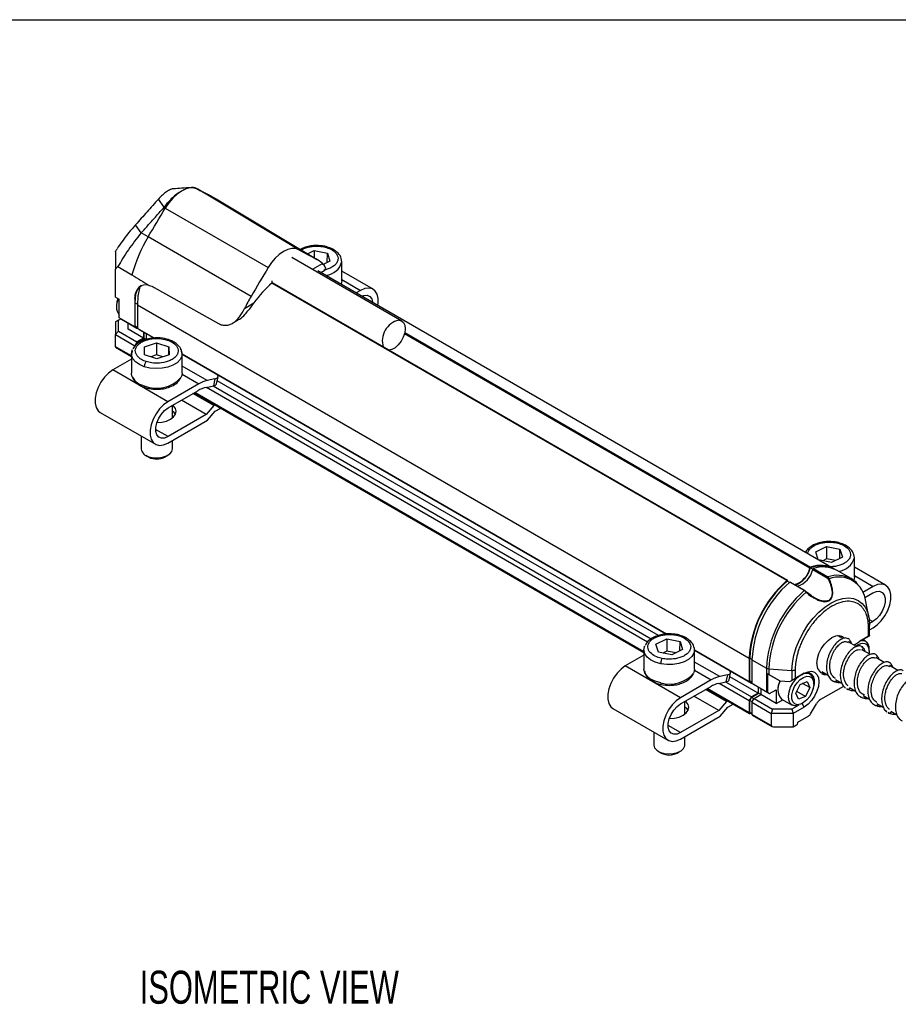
# Model space of a CAD drawing. Header units: millimetres. Extents: x 13 to 546, y 13 to 419.
# Tile 10 of 13: x 333 to 445, y 293 to 419. Entities that reach past the tile are written whole.
import ezdxf

# ---------------------------------------------------------------- set-up
doc = ezdxf.new("R2010")
doc.units = ezdxf.units.MM
doc.header["$LTSCALE"] = 2
doc.layers.add('DIMENSIONS', color=140, linetype='Continuous', lineweight=25)
doc.layers.add('TEXT', color=140, linetype='Continuous', lineweight=25)
doc.styles.add('SLDTEXTSTYLE0', font='TXT', dxfattribs={"width": 0.7})

msp = doc.modelspace()

# ---------------------------------------------------------------- linework, layer by layer
for p, q in [((355.411, 397.355), (355.252, 397.447)), ((368.374, 389.592), (355.411, 397.355)), ((356.715, 396.698), (357.601, 396.186)), ((356.799, 396.635), (356.715, 396.698)), ((357.732, 396.114), (356.807, 396.648)), ((351.076, 395.036), (350.353, 396.094)), ((357.601, 396.186), (370.564, 388.423)), ((357.732, 396.114), (357.601, 396.186)), ((357.788, 396.081), (357.732, 396.114)), ((370.747, 388.321), (357.788, 396.081)), ((351.076, 395.036), (351.235, 394.944)), ((351.235, 394.944), (364.436, 387.319)), ((348.159, 391.759), (347.432, 392.809)), ((349.045, 391.247), (348.159, 391.759)), ((362.245, 383.621), (349.045, 391.247)), ((369.474, 389.083), (370.328, 389.499)), ((370.328, 389.499), (372.034, 389.146)), ((370.328, 389.499), (370.332, 388.569)), ((372.011, 387.947), (372.034, 389.146)), ((372.034, 389.146), (372.356, 388.116)), ((381.597, 380.452), (367.455, 388.616)), ((370.21, 387.15), (371.397, 387.835)), ((372.356, 388.116), (371.506, 387.7)), ((373.9, 385.612), (373.9, 388.061)), ((344.838, 383.529), (344.838, 387.111)), ((345.167, 387.427), (346.959, 386.392)), ((437.019, 348.69), (370.818, 386.908)), ((371.182, 386.697), (371.697, 386.994)), ((377.896, 384.528), (373.9, 386.835)), ((431.004, 347.158), (364.889, 385.325)), ((431.07, 347.175), (364.939, 385.352)), ((364.955, 385.366), (364.955, 385.589)), ((373.9, 385.768), (376.299, 384.383)), ((349.824, 384.77), (358.07, 380.141)), ((376.299, 384.383), (375.745, 384.063)), ((344.838, 383.529), (345.333, 383.243)), ((344.838, 383.529), (345.333, 383.243)), ((344.838, 383.529), (344.838, 383.529)), ((345.333, 380.851), (345.333, 383.243)), ((347.334, 383.332), (347.313, 383.32)), ((347.313, 383.32), (347.313, 379.708)), ((347.384, 379.782), (347.384, 382.778)), ((347.384, 382.778), (347.667, 382.614)), ((361.413, 382.072), (362.619, 382.768)), ((344.979, 382.426), (344.979, 382.181)), ((347.666, 382.533), (426.155, 337.222)), ((347.666, 382.533), (347.666, 379.504)), ((345.238, 380.575), (344.838, 380.344)), ((344.838, 380.344), (344.838, 378.711)), ((345.238, 380.575), (345.524, 380.74)), ((345.238, 379.134), (345.238, 380.575)), ((347.313, 379.708), (345.333, 380.851)), ((345.616, 380.687), (345.333, 380.851)), ((345.616, 380.687), (347.596, 379.544)), ((346.464, 379.405), (346.464, 380.198)), ((359.87, 380.166), (360.536, 380.551)), ((344.838, 378.711), (345.238, 379.134)), ((345.238, 379.134), (347.596, 377.773)), ((348.444, 378.262), (346.464, 379.405)), ((347.313, 379.708), (347.596, 379.544)), ((347.384, 379.782), (347.666, 379.619)), ((347.625, 379.643), (347.384, 379.782)), ((347.596, 379.544), (347.666, 379.585)), ((347.666, 379.619), (347.625, 379.643)), ((349.789, 378.278), (347.666, 379.504)), ((347.949, 379.34), (347.666, 379.504)), ((347.949, 379.34), (349.789, 378.278)), ((348.444, 379.055), (348.444, 378.262)), ((348.515, 378.222), (348.515, 379.014)), ((348.798, 378.851), (348.798, 378.058)), ((381.938, 378.838), (433.952, 348.811)), ((381.97, 378.965), (434.035, 348.908)), ((344.838, 378.711), (347.313, 377.283)), ((344.838, 377.16), (344.838, 378.711)), ((347.596, 377.773), (347.313, 377.283)), ((347.384, 377.29), (347.625, 377.708)), ((348.444, 378.262), (347.596, 377.773)), ((347.625, 377.708), (348.515, 378.222)), ((347.789, 377.613), (347.625, 377.708)), ((348.769, 378.075), (348.515, 378.222)), ((348.566, 377.147), (350.128, 377.678)), ((350.128, 377.678), (351.706, 377.163)), ((350.128, 377.678), (350.128, 376.105)), ((344.838, 377.16), (344.838, 377.092)), ((346.894, 375.973), (344.838, 377.16)), ((344.838, 377.092), (346.894, 375.906)), ((346.985, 376.587), (346.894, 376.222)), ((347.313, 377.283), (347.313, 377.183)), ((348.582, 376.101), (348.566, 377.147)), ((348.588, 376.098), (348.566, 377.147)), ((351.683, 376.103), (351.706, 377.163)), ((351.706, 377.163), (351.722, 376.116)), ((353.394, 376.225), (353.3, 376.574)), ((346.894, 375.571), (344.494, 374.186)), ((346.894, 376.223), (346.894, 373.774)), ((350.16, 375.585), (348.582, 376.101)), ((350.128, 376.105), (349.364, 375.845)), ((350.923, 375.845), (350.128, 376.105)), ((351.722, 376.116), (350.16, 375.585)), ((353.394, 373.774), (353.394, 376.223)), ((415.548, 340.316), (353.394, 376.197)), ((353.394, 376.197), (415.548, 340.316)), ((351.565, 370.104), (344.494, 374.186)), ((356.615, 372.821), (353.394, 374.681)), ((353.384, 373.628), (355.527, 372.391)), ((357.617, 373.025), (356.615, 372.821)), ((357.617, 373.025), (357.418, 372.136)), ((357.817, 372.402), (358.016, 373.289)), ((414.501, 340.129), (357.906, 372.8)), ((355.527, 372.391), (351.565, 370.104)), ((351.593, 369.304), (355.418, 371.516)), ((354.958, 371.25), (412.655, 337.943)), ((412.655, 338.01), (355.016, 371.284)), ((356.503, 371.947), (357.418, 372.136)), ((356.541, 371.955), (413.11, 339.299)), ((357.375, 372.127), (413.576, 339.683)), ((356.495, 368.459), (353.311, 370.297)), ((357.485, 369.602), (354.794, 371.156)), ((342.897, 368.734), (349.968, 364.652)), ((352.144, 368.009), (352.144, 369.622)), ((357.485, 369.602), (356.495, 368.459)), ((356.662, 367.739), (357.652, 368.882)), ((357.649, 369.697), (357.485, 369.602)), ((357.652, 368.882), (358.356, 369.289)), ((351.578, 364.804), (356.662, 367.739)), ((356.495, 368.459), (351.593, 365.63)), ((351.593, 365.63), (350.002, 366.548)), ((348.144, 365.705), (348.144, 364.057)), ((352.144, 364.057), (352.144, 365.131)), ((348.729, 363.241), (349.154, 362.996)), ((351.134, 362.996), (351.558, 363.241)), ((434.705, 350.86), (436.088, 351.537)), ((436.088, 351.537), (437.795, 351.183)), ((436.088, 351.537), (436.095, 349.963)), ((437.772, 349.984), (437.795, 351.183)), ((437.795, 351.183), (438.117, 350.153)), ((435.023, 349.842), (434.705, 350.86)), ((436.733, 349.477), (435.053, 349.825)), ((436.095, 349.963), (435.586, 349.715)), ((437.242, 349.725), (436.095, 349.963)), ((438.117, 350.153), (436.733, 349.477)), ((439.661, 347.649), (439.661, 350.098)), ((434.018, 348.819), (434.322, 348.644)), ((434.306, 348.607), (436.164, 347.534)), ((434.388, 348.704), (436.247, 347.631)), ((443.657, 346.565), (439.661, 348.872)), ((439.231, 347.414), (437.372, 348.486)), ((439.661, 347.805), (442.06, 346.42)), ((431.316, 346.918), (431.02, 347.089)), ((431.165, 347.005), (431.086, 347.157)), ((433.215, 345.882), (431.357, 346.954)), ((433.282, 345.899), (431.424, 346.971)), ((442.06, 346.42), (440.731, 345.652)), ((440.975, 344.978), (442.032, 345.587)), ((441.505, 342.485), (441.112, 344.495)), ((441.462, 340.033), (441.462, 341.16)), ((441.554, 342.189), (442.032, 341.913)), ((442.032, 341.913), (441.599, 341.663)), ((441.608, 340.118), (441.608, 341.364)), ((441.608, 340.852), (442.048, 341.105)), ((414.199, 339.023), (415.582, 339.699)), ((415.582, 339.699), (417.288, 339.345)), ((415.582, 339.699), (415.589, 338.125)), ((438.157, 339.728), (437.502, 340.106)), ((437.815, 339.926), (437.711, 340.108)), ((440.284, 339.354), (441.572, 340.097)), ((441.462, 340.033), (440.297, 339.361)), ((440.745, 339.595), (440.934, 339.704)), ((440.934, 339.704), (440.955, 339.741)), ((441.604, 340.116), (441.572, 340.097)), ((414.521, 337.993), (414.199, 339.023)), ((417.266, 338.147), (417.288, 339.345)), ((417.288, 339.345), (417.611, 338.315)), ((439.944, 338.696), (438.861, 339.322)), ((441.094, 339.393), (440.723, 339.607)), ((412.655, 337.608), (410.255, 336.223)), ((412.655, 338.26), (412.655, 335.811)), ((416.227, 337.639), (414.521, 337.993)), ((415.589, 338.125), (415.08, 337.877)), ((416.736, 337.888), (415.589, 338.125)), ((417.611, 338.315), (416.227, 337.639)), ((419.155, 335.811), (419.155, 338.26)), ((426.155, 334.193), (419.155, 338.234)), ((419.155, 338.234), (426.438, 334.03)), ((426.155, 337.222), (426.155, 334.193)), ((426.226, 334.268), (426.226, 337.263)), ((426.226, 337.263), (426.509, 337.099)), ((441.717, 337.673), (440.629, 338.301)), ((441.57, 338.095), (441.57, 338.34)), ((443.46, 336.667), (442.397, 337.281)), ((417.326, 332.141), (410.255, 336.223)), ((422.376, 334.858), (419.155, 336.718)), ((426.509, 337.018), (428.367, 335.945)), ((426.509, 337.018), (426.509, 333.989)), ((428.367, 335.945), (428.367, 332.916)), ((445.248, 335.635), (444.164, 336.26)), ((419.145, 335.665), (421.288, 334.428)), ((423.378, 335.062), (422.376, 334.858)), ((423.378, 335.062), (423.179, 334.173)), ((423.578, 334.439), (423.777, 335.326)), ((427.287, 332.748), (423.667, 334.837)), ((429.196, 334.83), (428.51, 335.226)), ((428.51, 335.226), (428.51, 332.834)), ((428.66, 335.863), (431.647, 335.651)), ((428.66, 335.863), (428.66, 335.14)), ((428.66, 335.14), (430.101, 334.308)), ((430.101, 334.308), (429.196, 334.83)), ((431.386, 334.217), (432.943, 335.116)), ((431.647, 335.651), (431.647, 334.368)), ((432.062, 335.733), (432.062, 334.607)), ((433.226, 335.279), (432.062, 334.607)), ((432.943, 335.116), (433.226, 335.279)), ((433.965, 335.188), (433.718, 335.331)), ((435.477, 335.502), (436.292, 335.031)), ((421.288, 334.428), (417.326, 332.141)), ((417.354, 331.341), (421.179, 333.553)), ((422.263, 333.984), (423.179, 334.173)), ((422.302, 333.992), (426.155, 331.768)), ((423.136, 334.164), (426.438, 332.258)), ((426.155, 334.193), (426.438, 334.03)), ((426.226, 334.268), (426.509, 334.104)), ((426.467, 334.128), (426.226, 334.268)), ((426.438, 334.03), (426.509, 334.071)), ((426.509, 334.104), (426.467, 334.128)), ((428.367, 332.916), (426.509, 333.989)), ((426.792, 333.826), (426.509, 333.989)), ((426.792, 333.826), (428.772, 332.683)), ((427.287, 333.54), (427.287, 332.748)), ((427.357, 332.707), (427.357, 333.499)), ((430.101, 334.308), (431.386, 334.217)), ((431.386, 334.217), (431.647, 334.368)), ((432.138, 332.708), (432.694, 333.843)), ((432.694, 333.843), (433.583, 334.209)), ((433.916, 333.439), (432.998, 333.969)), ((433.916, 333.439), (433.361, 332.303)), ((433.583, 334.209), (433.916, 333.439)), ((434.442, 333.89), (434.442, 334.135)), ((438.237, 333.599), (435.287, 331.896)), ((437.245, 334.481), (438.062, 334.01)), ((439.013, 333.461), (439.803, 333.004)), ((422.256, 330.496), (419.072, 332.334)), ((423.246, 331.639), (420.555, 333.193)), ((420.719, 333.287), (426.197, 330.125)), ((426.155, 330.217), (420.777, 333.321)), ((426.438, 332.258), (426.155, 331.768)), ((426.226, 331.775), (426.467, 332.193)), ((427.287, 332.748), (426.438, 332.258)), ((426.467, 332.193), (427.357, 332.707)), ((426.771, 332.018), (426.467, 332.193)), ((426.792, 332.054), (427.64, 332.544)), ((427.64, 332.544), (427.357, 332.707)), ((427.64, 333.336), (427.64, 332.544)), ((429.62, 331.401), (427.64, 332.544)), ((428.51, 332.834), (428.772, 332.683)), ((428.772, 332.683), (429.62, 333.173)), ((429.62, 333.173), (429.62, 331.401)), ((429.845, 333.277), (429.845, 333.032)), ((432.472, 331.938), (432.138, 332.708)), ((433.361, 332.303), (432.253, 332.943)), ((433.361, 332.303), (432.472, 331.938)), ((440.781, 332.44), (441.596, 331.97)), ((417.905, 330.046), (417.905, 331.659)), ((423.246, 331.639), (422.256, 330.496)), ((422.423, 329.776), (423.413, 330.919)), ((423.41, 331.734), (423.246, 331.639)), ((423.413, 330.919), (424.117, 331.326)), ((426.155, 331.768), (426.155, 330.217)), ((426.53, 331.6), (426.226, 331.775)), ((426.226, 330.257), (426.226, 331.775)), ((426.509, 331.564), (426.792, 332.054)), ((426.509, 331.564), (428.984, 330.135)), ((426.509, 331.564), (426.509, 330.012)), ((426.792, 332.054), (429.149, 330.693)), ((429.62, 331.401), (430.472, 331.893)), ((430.322, 331.979), (431.665, 331.204)), ((432.523, 331.198), (431.646, 330.693)), ((433.226, 330.952), (431.812, 330.135)), ((432.908, 331.371), (433.028, 331.44)), ((433.226, 330.952), (432.965, 331.404)), ((434.037, 330.069), (434.787, 331.368)), ((442.548, 331.42), (443.365, 330.948)), ((408.658, 330.771), (415.729, 326.689)), ((417.339, 326.841), (422.423, 329.776)), ((422.256, 330.496), (417.354, 327.667)), ((426.509, 330.094), (426.226, 330.257)), ((426.247, 330.212), (426.509, 330.06)), ((426.297, 330.135), (426.338, 330.159)), ((428.984, 328.584), (426.509, 330.012)), ((426.55, 329.921), (429.067, 328.468)), ((429.149, 330.693), (428.984, 330.135)), ((431.812, 330.135), (428.984, 330.135)), ((428.984, 330.135), (428.984, 328.584)), ((431.646, 330.693), (429.149, 330.693)), ((431.646, 330.693), (431.812, 330.135)), ((431.812, 330.135), (431.812, 328.42)), ((432.378, 328.992), (433.787, 329.805)), ((444.316, 330.399), (445.107, 329.943)), ((417.354, 327.667), (415.763, 328.585)), ((429.267, 328.42), (431.812, 328.42)), ((431.812, 328.42), (432.236, 328.665)), ((432.378, 328.91), (432.378, 328.992)), ((413.905, 327.742), (413.905, 326.094)), ((417.905, 326.094), (417.905, 327.168)), ((414.49, 325.278), (414.915, 325.033)), ((416.895, 325.033), (417.319, 325.278))]:
    msp.add_line(p, q)
at = {"flags": 128}
for points in [[(355.411, 397.355), (354.96, 397.509), (354.449, 397.521), (353.897, 397.391), (353.323, 397.124), (352.75, 396.729), (352.197, 396.221), (351.686, 395.619), (351.235, 394.944)], [(349.045, 391.247), (349.319, 391.709), (349.594, 392.171), (349.868, 392.633), (350.141, 393.095), (350.415, 393.557), (350.689, 394.019), (350.962, 394.482), (351.235, 394.944)], [(368.374, 389.592), (367.949, 389.737), (367.467, 389.749), (366.946, 389.627), (366.405, 389.374), (365.864, 389.002), (365.343, 388.523), (364.861, 387.955), (364.436, 387.319)], [(364.436, 387.319), (364.162, 386.856), (363.889, 386.394), (363.615, 385.931), (363.342, 385.469), (363.068, 385.007), (362.794, 384.545), (362.519, 384.083), (362.245, 383.621)], [(373.9, 385.612), (373.819, 385.195), (373.812, 385.179)], [(349.183, 385.012), (348.796, 385.082), (348.436, 385.065), (348.113, 384.962), (347.836, 384.775), (347.612, 384.509), (347.447, 384.171), (347.347, 383.771), (347.313, 383.32)], [(347.384, 382.778), (347.452, 383.888), (347.468, 384.01)], [(347.91, 384.689), (347.736, 383.655), (347.666, 382.533)], [(378.52, 382.461), (378.552, 382.705), (378.554, 383.341), (378.424, 383.885), (378.171, 384.303), (377.809, 384.573), (377.358, 384.679), (376.845, 384.614), (376.299, 384.383)], [(345.164, 383.34), (345.032, 382.897), (344.979, 382.426)], [(376.464, 383.648), (376.72, 383.735), (377.131, 383.755), (377.474, 383.61), (377.719, 383.312), (377.846, 382.884), (377.851, 382.847)], [(381.194, 380.551), (381.544, 380.48), (381.814, 380.259), (381.981, 379.907), (382.031, 379.452), (381.962, 378.931), (381.778, 378.385), (381.494, 377.859), (381.133, 377.397), (380.725, 377.034), (380.303, 376.801), (379.9, 376.717), (379.898, 376.717)], [(346.894, 376.223), (346.931, 376.508), (347.047, 376.793)], [(353.221, 376.827), (353.381, 376.391), (353.394, 376.223)], [(348.543, 374.591), (347.913, 374.859), (347.412, 375.207), (347.07, 375.614), (346.907, 376.056), (346.894, 376.223)], [(353.394, 376.223), (353.356, 375.939), (353.145, 375.503), (352.759, 375.109), (352.221, 374.781), (351.562, 374.535), (350.821, 374.388), (350.041, 374.348), (349.267, 374.417), (348.543, 374.591)], [(344.494, 374.186), (343.948, 373.787), (343.435, 373.26), (342.985, 372.634), (342.623, 371.946), (342.37, 371.235), (342.24, 370.542), (342.241, 369.907), (342.374, 369.366), (342.63, 368.951), (342.897, 368.734)], [(347.01, 373.277), (346.907, 373.607), (346.894, 373.774)], [(353.394, 373.774), (353.356, 373.489), (353.241, 373.205)], [(351.565, 370.104), (351.019, 369.705), (350.506, 369.177), (350.056, 368.552), (349.694, 367.864), (349.441, 367.153), (349.311, 366.46), (349.313, 365.825), (349.445, 365.284), (349.701, 364.869), (350.065, 364.602), (350.517, 364.501), (351.031, 364.569), (351.578, 364.804)], [(351.593, 365.63), (351.145, 365.445), (350.733, 365.425), (350.391, 365.57), (350.146, 365.868), (350.019, 366.296), (350.019, 366.819), (350.146, 367.395), (350.391, 367.976), (350.733, 368.516), (351.145, 368.971), (351.593, 369.304)], [(350.158, 367.432), (350.791, 367.481), (351.394, 367.625), (351.912, 367.854), (352.309, 368.153), (352.559, 368.501), (352.644, 368.875), (352.559, 369.248), (352.309, 369.596), (352.228, 369.671)], [(349.159, 363.052), (349.716, 362.929), (350.311, 362.906), (350.891, 362.986), (351.404, 363.161), (351.806, 363.415), (352.06, 363.726), (352.144, 364.057)], [(439.231, 347.414), (439.434, 347.285), (439.937, 346.851)], [(439.661, 347.649), (439.58, 347.232), (439.563, 347.191)], [(431.004, 347.158), (431.016, 347.168), (431.029, 347.175), (431.041, 347.179), (431.053, 347.18), (431.064, 347.178), (431.073, 347.174), (431.081, 347.166), (431.086, 347.157)], [(442.048, 341.105), (442.594, 341.501), (443.108, 342.026), (443.56, 342.65), (443.925, 343.337), (444.181, 344.048), (444.313, 344.742), (444.315, 345.378), (444.185, 345.922), (443.932, 346.34), (443.57, 346.61), (443.119, 346.716), (442.606, 346.651), (442.06, 346.42)], [(431.647, 335.651), (431.709, 336.586), (431.891, 337.568), (432.19, 338.574), (432.598, 339.579), (433.106, 340.558), (433.7, 341.487), (434.366, 342.343), (435.088, 343.105), (435.847, 343.754), (436.626, 344.274), (437.405, 344.653), (438.164, 344.881), (438.886, 344.952), (439.552, 344.865), (440.146, 344.623), (440.654, 344.229), (441.062, 343.696), (441.361, 343.035), (441.473, 342.635)], [(433.46, 345.69), (433.47, 345.701), (433.479, 345.711), (433.487, 345.72), (433.493, 345.726), (433.496, 345.731), (433.498, 345.733), (433.497, 345.733), (433.494, 345.73)], [(442.032, 345.587), (442.48, 345.772), (442.892, 345.792), (443.235, 345.647), (443.479, 345.349), (443.607, 344.921), (443.607, 344.398), (443.479, 343.822), (443.235, 343.241), (442.892, 342.701), (442.48, 342.246), (442.032, 341.913)], [(441.473, 342.635), (441.543, 342.263), (441.604, 341.399)], [(441.608, 341.364), (441.608, 341.367), (441.604, 341.399)], [(434.853, 336.545), (434.918, 337.153), (435.108, 337.795), (435.412, 338.426), (435.807, 339.005), (436.268, 339.491), (436.762, 339.851), (437.256, 340.062), (437.716, 340.107), (438.112, 339.985), (438.345, 339.793)], [(412.655, 338.26), (412.736, 338.677), (412.785, 338.786)], [(439.658, 338.862), (439.812, 339.008), (440.297, 339.361)], [(440.522, 339.491), (440.567, 339.496), (440.949, 339.458)], [(414.806, 336.495), (414.106, 336.698), (413.51, 336.992), (413.054, 337.359), (412.763, 337.779), (412.655, 338.227), (412.655, 338.26)], [(419.154, 338.281), (419.073, 337.844), (418.809, 337.418), (418.375, 337.041), (417.798, 336.735), (417.111, 336.518), (416.353, 336.402), (415.57, 336.394), (414.806, 336.495)], [(410.255, 336.223), (409.709, 335.824), (409.196, 335.297), (408.746, 334.671), (408.384, 333.983), (408.13, 333.272), (408.001, 332.579), (408.002, 331.944), (408.135, 331.403), (408.391, 330.988), (408.658, 330.771)], [(414.806, 334.045), (414.106, 334.248), (413.51, 334.542), (413.054, 334.91), (412.763, 335.33), (412.655, 335.778), (412.655, 335.811)], [(419.155, 335.811), (419.073, 335.394), (419.024, 335.285)], [(432.218, 331.104), (431.993, 331.101), (431.645, 331.216), (431.384, 331.478), (431.229, 331.867), (431.191, 332.355), (431.274, 332.906), (431.471, 333.477), (431.768, 334.028), (432.143, 334.517), (432.517, 334.869)], [(433.902, 334.862), (434.19, 334.674), (434.376, 334.344), (434.442, 333.901), (434.382, 333.384), (434.201, 332.84), (433.917, 332.317), (433.553, 331.861), (433.143, 331.512), (432.722, 331.302), (432.329, 331.25), (431.997, 331.36), (431.757, 331.622), (431.63, 332.013), (431.628, 332.498), (431.749, 333.034), (431.984, 333.574), (432.312, 334.069), (432.703, 334.476), (433.123, 334.758), (433.535, 334.891), (433.902, 334.862)], [(434.311, 333.13), (434.391, 333.351), (434.518, 333.926), (434.518, 334.449), (434.391, 334.877), (434.146, 335.176), (433.804, 335.321), (433.392, 335.3), (432.943, 335.116)], [(433.226, 335.279), (433.711, 335.485), (434.163, 335.53), (434.551, 335.41), (434.849, 335.134), (435.036, 334.72), (435.1, 334.197), (435.036, 333.6), (434.849, 332.97), (434.551, 332.35), (434.163, 331.782), (433.711, 331.305), (433.226, 330.952)], [(433.229, 335.251), (433.438, 335.29), (433.821, 335.252)], [(430.082, 334.318), (429.905, 333.783), (429.845, 333.277)], [(417.326, 332.141), (416.78, 331.742), (416.267, 331.215), (415.817, 330.589), (415.455, 329.901), (415.202, 329.19), (415.072, 328.497), (415.073, 327.862), (415.206, 327.321), (415.462, 326.906), (415.826, 326.64), (416.278, 326.538), (416.792, 326.606), (417.339, 326.841)], [(417.354, 327.667), (416.906, 327.482), (416.494, 327.462), (416.152, 327.607), (415.907, 327.905), (415.779, 328.333), (415.779, 328.856), (415.907, 329.432), (416.152, 330.013), (416.494, 330.553), (416.906, 331.008), (417.354, 331.341)], [(415.919, 329.469), (416.552, 329.518), (417.155, 329.662), (417.672, 329.891), (418.07, 330.19), (418.319, 330.538), (418.405, 330.912), (418.319, 331.285), (418.07, 331.633), (417.989, 331.708)], [(413.905, 326.094), (413.906, 326.06), (414.012, 325.722), (414.286, 325.416), (414.704, 325.171), (415.229, 325.007)], [(415.229, 325.007), (415.813, 324.941), (416.406, 324.976), (416.955, 325.111), (417.41, 325.334), (417.731, 325.624), (417.89, 325.955), (417.905, 326.094)], [(414.915, 325.033), (414.987, 324.994), (415.431, 324.843)]]:
    msp.add_lwpolyline(points, dxfattribs=at)
for centre, radius, start, end in [((513.609, 691.222), 333.743, 241.70499, 242.13113), ((366.104, 381.043), 19.878, 149.11199, 164.38854), ((526.61, 683.53), 333.824, 241.70499, 242.13113), ((368.697, 384.898), 3.989, 47.41389, 62.09044), ((371.613, 388.665), 2.36, 275.57732, 345.70605), ((373.863, 375.003), 13.665, 130.68464, 145.37371), ((346.883, 382.347), 1.919, 149.97857, 216.11756), ((379.791, 373.196), 20.409, 149.2829, 154.22117), ((381.768, 377.929), 2.683, 102.34705, 197.70527), ((349.078, 374.465), 2.385, 209.87296, 257.04825), ((350.145, 375.97), 4.15, 247.29368, 318.22611), ((357.4, 369.242), 3.664, 102.37193, 120.75018), ((357.298, 368.361), 3.674, 102.51176, 120.79655), ((349.337, 364.248), 1.209, 189.07536, 261.50473), ((350.144, 364.859), 2.11, 242.01877, 297.98123), ((437.374, 350.702), 2.36, 275.57732, 345.70605), ((431.192, 349.358), 2.814, 286.12016, 348.79191), ((430.897, 349.574), 3.211, 291.69769, 346.40567), ((431.545, 349.154), 2.814, 286.12016, 348.79191), ((434.091, 348.777), 0.143, 113.12679, 166.15817), ((435.265, 345.064), 3.957, 71.97338, 108.36261), ((435.272, 345.437), 3.685, 58.59465, 109.61562), ((434.445, 348.573), 0.143, 113.12679, 166.15817), ((435.631, 345.184), 3.733, 62.20069, 109.44544), ((436.303, 347.5), 0.143, 113.12679, 166.15817), ((437.489, 344.111), 3.733, 62.20069, 109.44544), ((436.497, 347.091), 0.323, 100.57594, 124.02267), ((437.646, 344.141), 3.484, 5.83108, 110.30085), ((440.172, 336.534), 14.033, 130.7914, 177.18919), ((440.14, 336.556), 13.932, 130.88845, 177.09215), ((440.525, 336.33), 14.033, 130.7914, 177.18919), ((431.403, 346.915), 0.0605, 69.52998, 139.04679), ((442.438, 335.231), 14.089, 130.88845, 177.09215), ((442.564, 335.157), 13.923, 130.83894, 177.09275), ((433.261, 345.842), 0.0605, 69.52998, 139.04679), ((433.263, 345.866), 0.0375, 20.91209, 59.22586), ((441.364, 341.385), 0.245, 293.53173, 355.14813), ((440.786, 337.8), 1.291, 79.07659, 134.00249), ((440.453, 338.451), 1.123, 354.34679, 63.76355), ((440.489, 338.103), 1.106, 342.61746, 60.72154), ((428.696, 336.553), 0.691, 241.57028, 266.97932), ((436.04, 336.357), 1.202, 171.02747, 254.83605), ((415.942, 337.975), 4.091, 253.87525, 318.88162), ((423.161, 331.28), 3.664, 102.37193, 120.75018), ((431.715, 336.394), 0.746, 264.79776, 297.68722), ((433.324, 334.245), 1.123, 354.34679, 63.76355), ((423.059, 330.398), 3.674, 102.51176, 120.79655), ((431.662, 333.247), 1.844, 145.01693, 223.40396), ((436.05, 330.672), 1.443, 121.95467, 151.14439), ((426.241, 330.203), 0.0873, 170.78596, 309.20329), ((426.276, 330.252), 0.0503, 174.37962, 234.30196), ((426.604, 330), 0.0959, 172.74417, 235.94365), ((433.405, 330.417), 0.721, 301.95467, 331.14439), ((432.071, 328.924), 0.307, 302.60548, 357.39452), ((415.911, 326.886), 2.098, 256.77855, 297.95753)]:
    msp.add_arc(centre, radius, start, end)
for centre, major_axis, ratio, start_param, end_param in [((356.556, 373.638), (1.458, -0.352), 0.3715598, 5.611833, 6.8090826), ((356.357, 372.748), (1.459, -0.349), 0.373086, 5.6113385, 6.2887199), ((350.144, 368.058), (2.5, 0), 0.5772847, 0.2868023, 0.6435037), ((441.108, 339.829), (0.5, 0.289), 0.0000704, 6.1609674, 7.0685428), ((422.317, 335.675), (1.458, -0.352), 0.3715598, 5.611833, 6.8090826), ((428.721, 335.105), (0.5, -0.289), 0.0000704, 1.69301, 2.0047167), ((422.118, 334.785), (1.459, -0.349), 0.373086, 5.6113385, 6.2887199), ((431.708, 334.403), (0.5, 0.289), 0.0000704, 0.7853575, 1.6929287), ((428.721, 332.712), (0.5, -0.289), 0.0000704, 2.0047126, 2.3562351), ((415.905, 330.095), (2.5, 0), 0.5772847, 0.2868023, 0.6435037), ((429.267, 328.584), (0.283, 0), 0.5773815, 3.1415927, 4.712389)]:
    msp.add_ellipse(centre, major_axis=major_axis, ratio=ratio, start_param=start_param, end_param=end_param)
for points, knots in [([(352.284, 397.391), (352.266, 397.394), (352.145, 397.412), (351.79, 397.267), (351.273, 396.956), (350.767, 396.537), (350.479, 396.229), (350.353, 396.094)], [0, 0, 0, 0, 0.043601, 0.3022249, 0.5555922, 0.8055081, 1, 1, 1, 1]), ([(355.252, 397.447), (355.024, 397.568), (354.736, 397.603), (354.074, 397.494), (353.702, 397.351), (352.931, 396.905), (352.531, 396.604), (351.765, 395.888), (351.399, 395.475), (351.076, 395.036)], [0, 0, 0, 0, 0.25, 0.25, 0.5, 0.5, 0.75, 0.75, 1, 1, 1, 1]), ([(354.588, 397.57), (354.166, 397.539), (353.397, 397.483), (352.639, 397.429), (352.297, 397.404)], [0, 0, 0, 0, 0.548821, 1, 1, 1, 1]), ([(355.252, 397.447), (355.409, 397.365), (355.567, 397.284), (355.725, 397.203), (355.889, 397.118), (356.054, 397.034), (356.219, 396.949), (356.384, 396.865), (356.55, 396.782), (356.715, 396.698)], [0, 0, 0, 0, 0.0014325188, 0.0014325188, 0.0014325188, 0.0029255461, 0.0029255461, 0.0029255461, 0.0044185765, 0.0044185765, 0.0044185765, 0.0044185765]), ([(350.353, 396.094), (349.867, 395.546), (348.894, 394.451), (347.919, 393.356), (347.432, 392.809)], [0, 0, 0, 0, 0.5000301, 1, 1, 1, 1]), ([(348.159, 391.759), (348.475, 392.113), (348.79, 392.467), (349.105, 392.821), (349.434, 393.19), (349.763, 393.559), (350.091, 393.928), (350.419, 394.298), (350.748, 394.667), (351.076, 395.036)], [0, 0, 0, 0, 0.0014325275, 0.0014325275, 0.0014325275, 0.0029255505, 0.0029255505, 0.0029255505, 0.0044185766, 0.0044185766, 0.0044185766, 0.0044185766]), ([(347.432, 392.809), (346.812, 392.112), (346.231, 391.39), (345.481, 390.35), (345.263, 390.032), (345.058, 389.715)], [0.76386177, 0.76386177, 0.76386177, 0.76386177, 1.03633188, 1.03633188, 1.15677515, 1.15677515, 1.15677515, 1.15677515]), ([(348.159, 391.759), (347.567, 391.05), (347.015, 390.324), (346.261, 389.232), (346.022, 388.867), (345.574, 388.144), (345.363, 387.784), (345.167, 387.427)], [0, 0, 0, 0, 0.5, 0.5, 0.75, 0.75, 1, 1, 1, 1]), ([(371.689, 390.043), (371.329, 390.093), (370.749, 390.176), (369.897, 390.097), (369.18, 389.941), (368.761, 389.74), (368.548, 389.638)], [0, 0, 0, 0, 0.33224869, 0.53588155, 0.76489008, 1, 1, 1, 1]), ([(368.676, 389.561), (368.717, 389.59), (368.886, 389.708), (369.283, 389.859), (369.949, 390.028), (370.757, 390.091), (371.328, 390.003), (371.579, 389.964)], [0, 0, 0, 0, 0.0618778, 0.2520539, 0.4420675, 0.7536625, 1, 1, 1, 1]), ([(371.579, 389.964), (371.817, 389.901), (372.355, 389.76), (372.905, 389.415), (373.242, 389.04), (373.398, 388.689), (373.414, 388.312), (373.265, 387.928), (372.957, 387.576), (372.526, 387.292), (372.059, 387.088), (371.723, 387.014), (371.575, 386.981)], [0, 0, 0, 0, 0.115664, 0.2619686, 0.3512629, 0.4404809, 0.5388961, 0.6403401, 0.7417841, 0.8401993, 0.9294936, 1, 1, 1, 1]), ([(371.688, 390.041), (371.688, 390.042), (371.675, 390.062), (371.635, 390.038), (371.598, 389.988), (371.579, 389.964)], [0, 0, 0, 0, 0.0239133, 0.530966, 1, 1, 1, 1]), ([(373.9, 388.061), (373.853, 388.327), (373.764, 388.824), (373.146, 389.43), (372.434, 389.838), (371.919, 389.979), (371.689, 390.043)], [0, 0, 0, 0, 0.3149332, 0.5892432, 0.8166336, 1, 1, 1, 1]), ([(371.679, 387.024), (371.723, 387.042), (371.86, 387.098), (371.807, 387.393), (371.541, 387.68), (371.397, 387.835)], [0, 0, 0, 0, 0.1751827, 0.553337, 1, 1, 1, 1]), ([(347.334, 383.332), (347.396, 383.644), (347.521, 384.266), (347.918, 384.838), (348.221, 384.988), (348.261, 385.007)], [0, 0, 0, 0, 0.4660563, 0.9311158, 1, 1, 1, 1]), ([(360.548, 380.587), (360.622, 380.621), (360.953, 380.777), (361.603, 381.424), (362.199, 382.17), (362.552, 382.673), (362.619, 382.768)], [0, 0, 0, 0, 0.0912449, 0.4086797, 0.888804, 1, 1, 1, 1]), ([(358.07, 380.141), (358.224, 380.055), (358.381, 379.992), (358.702, 379.913), (358.867, 379.897), (359.191, 379.913), (359.35, 379.944), (359.667, 380.054), (359.819, 380.13), (360.114, 380.322), (360.257, 380.44), (360.526, 380.703), (360.654, 380.849), (361.018, 381.329), (361.227, 381.688), (361.413, 382.072)], [0, 0, 0, 0, 0.125, 0.125, 0.25, 0.25, 0.375, 0.375, 0.5, 0.5, 0.625, 0.625, 0.75, 0.75, 1, 1, 1, 1]), ([(351.661, 378.077), (351.314, 378.164), (350.748, 378.306), (349.849, 378.307), (349.035, 378.195), (348.208, 377.917), (347.47, 377.472), (347.195, 377.071), (347.056, 376.867)], [0, 0, 0, 0, 0.2016216, 0.3291075, 0.4758043, 0.6403085, 0.8179037, 1, 1, 1, 1]), ([(348.789, 375.25), (348.59, 375.315), (348.378, 375.403), (347.969, 375.645), (347.771, 375.801), (347.477, 376.189), (347.384, 376.422), (347.4, 376.796), (347.431, 376.924), (347.55, 377.175), (347.637, 377.298), (347.863, 377.529), (348.001, 377.635), (348.313, 377.824), (348.487, 377.905), (349.033, 378.105), (349.427, 378.179), (350.155, 378.233), (350.488, 378.216), (351.059, 378.138), (351.299, 378.079), (351.498, 378.013)], [0, 0, 0, 0, 0.125, 0.125, 0.25, 0.25, 0.375, 0.375, 0.4375, 0.4375, 0.5, 0.5, 0.5625, 0.5625, 0.625, 0.625, 0.75, 0.75, 0.875, 0.875, 1, 1, 1, 1]), ([(351.498, 378.013), (351.697, 377.948), (351.909, 377.861), (352.319, 377.618), (352.516, 377.462), (352.81, 377.074), (352.904, 376.841), (352.888, 376.468), (352.856, 376.34), (352.738, 376.088), (352.65, 375.965), (352.424, 375.735), (352.286, 375.628), (351.974, 375.44), (351.8, 375.358), (351.254, 375.158), (350.86, 375.084), (350.133, 375.03), (349.799, 375.048), (349.228, 375.125), (348.989, 375.185), (348.789, 375.25)], [0, 0, 0, 0, 0.125, 0.125, 0.25, 0.25, 0.375, 0.375, 0.4375, 0.4375, 0.5, 0.5, 0.5625, 0.5625, 0.625, 0.625, 0.75, 0.75, 0.875, 0.875, 1, 1, 1, 1]), ([(351.66, 378.074), (351.658, 378.076), (351.639, 378.099), (351.58, 378.081), (351.524, 378.035), (351.498, 378.013)], [0, 0, 0, 0, 0.0530644, 0.5449739, 1, 1, 1, 1]), ([(353.247, 376.776), (353.237, 376.819), (353.182, 377.06), (352.818, 377.432), (352.279, 377.835), (351.853, 378.002), (351.661, 378.077)], [0, 0, 0, 0, 0.07875566, 0.44238964, 0.74810243, 1, 1, 1, 1]), ([(348.789, 375.25), (348.76, 375.22), (348.729, 375.18), (348.669, 375.078), (348.639, 375.017), (348.591, 374.888), (348.573, 374.821), (348.549, 374.696), (348.543, 374.639), (348.543, 374.591)], [0, 0, 0, 0, 0.25, 0.25, 0.5, 0.5, 0.75, 0.75, 1, 1, 1, 1]), ([(347.041, 373.221), (347.051, 373.178), (347.105, 372.937), (347.469, 372.565), (348.009, 372.163), (348.434, 371.995), (348.626, 371.92)], [0, 0, 0, 0, 0.0787557, 0.4423896, 0.7481024, 1, 1, 1, 1]), ([(348.626, 371.92), (348.973, 371.833), (349.54, 371.691), (350.438, 371.69), (351.253, 371.802), (352.08, 372.08), (352.817, 372.525), (353.092, 372.927), (353.231, 373.13)], [0, 0, 0, 0, 0.2016216, 0.3291075, 0.4758043, 0.6403085, 0.8179037, 1, 1, 1, 1]), ([(348.543, 372.141), (348.547, 372.086), (348.555, 371.977), (348.604, 371.941), (348.628, 371.924)], [0, 0, 0, 0, 0.5023308, 1, 1, 1, 1]), ([(437.45, 352.08), (437.09, 352.13), (436.511, 352.212), (435.657, 352.135), (434.929, 351.97), (434.228, 351.665), (433.662, 351.266), (433.462, 350.94), (433.373, 350.795)], [0, 0, 0, 0, 0.2218441, 0.3578108, 0.510721, 0.6786248, 0.8570802, 1, 1, 1, 1]), ([(433.675, 350.621), (433.674, 350.633), (433.666, 350.778), (433.807, 351.049), (434.102, 351.4), (434.534, 351.685), (435.039, 351.898), (435.712, 352.064), (436.518, 352.128), (437.088, 352.04), (437.34, 352.001)], [0, 0, 0, 0, 0.0131505, 0.1481089, 0.2830672, 0.4139961, 0.5327909, 0.651484, 0.8461238, 1, 1, 1, 1]), ([(437.34, 352.001), (437.578, 351.938), (438.116, 351.797), (438.666, 351.452), (439.003, 351.077), (439.158, 350.726), (439.175, 350.349), (439.026, 349.964), (438.717, 349.613), (438.288, 349.327), (437.782, 349.117), (437.214, 348.965), (436.795, 348.952), (436.578, 348.945)], [0, 0, 0, 0, 0.1037426, 0.2349677, 0.3150585, 0.3950808, 0.4833524, 0.5743406, 0.6653289, 0.7536004, 0.8336912, 0.9137135, 1, 1, 1, 1]), ([(437.449, 352.078), (437.449, 352.079), (437.436, 352.099), (437.396, 352.075), (437.359, 352.025), (437.34, 352.001)], [0, 0, 0, 0, 0.0239133, 0.530966, 1, 1, 1, 1]), ([(439.661, 350.098), (439.613, 350.364), (439.525, 350.861), (438.907, 351.467), (438.195, 351.875), (437.68, 352.016), (437.45, 352.08)], [0, 0, 0, 0, 0.3149332, 0.5892432, 0.8166336, 1, 1, 1, 1]), ([(434.521, 344.92), (434.635, 344.849), (434.879, 344.697), (435.271, 344.555), (435.676, 344.461), (436.073, 344.453), (436.434, 344.569), (436.691, 344.814), (436.829, 345.133), (436.883, 345.493), (436.867, 345.993), (436.736, 346.644), (436.537, 347.154), (436.437, 347.409)], [0, 0, 0, 0, 0.0724823, 0.1539078, 0.2274387, 0.3052067, 0.3831717, 0.4611961, 0.538809, 0.612541, 0.6942101, 0.8470816, 1, 1, 1, 1]), ([(436.316, 347.359), (436.389, 347.186), (436.531, 346.852), (436.681, 346.357), (436.772, 345.905), (436.796, 345.508), (436.755, 345.153), (436.631, 344.845), (436.389, 344.613), (436.109, 344.524), (435.855, 344.51), (435.596, 344.533), (435.261, 344.616), (434.883, 344.758), (434.646, 344.906), (434.538, 344.974)], [0, 0, 0, 0, 0.1085394, 0.2099931, 0.3077128, 0.3915448, 0.4634079, 0.5452719, 0.6184876, 0.6918044, 0.7314306, 0.7739002, 0.8455523, 0.9291245, 1, 1, 1, 1]), ([(436.247, 347.631), (436.263, 347.621), (436.295, 347.601), (436.339, 347.56), (436.377, 347.514), (436.411, 347.463), (436.429, 347.427), (436.437, 347.409)], [0, 0, 0, 0, 0.2091856, 0.41563, 0.6173401, 0.812591, 1, 1, 1, 1]), ([(439.991, 346.794), (439.963, 346.83), (439.753, 347.101), (439.47, 347.27), (439.225, 347.417)], [0, 0, 0, 0, 0.1322273, 1, 1, 1, 1]), ([(433.46, 345.69), (433.445, 345.704), (433.414, 345.733), (433.366, 345.775), (433.316, 345.815), (433.265, 345.852), (433.232, 345.872), (433.215, 345.882)], [0, 0, 0, 0, 0.187409, 0.3826598, 0.58437, 0.7908143, 1, 1, 1, 1]), ([(433.46, 345.69), (433.676, 345.495), (434.005, 345.199), (434.388, 344.991), (434.521, 344.92)], [0, 0, 0, 0, 0.6557924, 1, 1, 1, 1]), ([(434.538, 344.974), (434.406, 345.046), (434.03, 345.253), (433.705, 345.542), (433.494, 345.73)], [0, 0, 0, 0, 0.3493994, 1, 1, 1, 1]), ([(441.462, 341.16), (441.461, 341.233), (441.46, 341.379), (441.448, 341.592), (441.429, 341.8), (441.402, 342.001), (441.367, 342.197), (441.325, 342.388), (441.257, 342.639), (441.151, 342.939), (440.985, 343.282), (440.778, 343.6), (440.427, 343.995), (439.856, 344.376), (438.975, 344.569), (437.919, 344.431), (436.762, 343.93), (435.605, 343.095), (434.549, 342.013), (433.668, 340.803), (433.097, 339.764), (432.746, 338.963), (432.539, 338.407), (432.373, 337.871), (432.252, 337.388), (432.164, 336.94), (432.105, 336.527), (432.069, 336.123), (432.064, 335.864), (432.062, 335.733)], [0, 0, 0, 0, 0.0129708, 0.02589, 0.0387791, 0.0516592, 0.0645519, 0.0774785, 0.0904602, 0.1174939, 0.1445719, 0.1748057, 0.2050844, 0.2718245, 0.3442143, 0.4209297, 0.5000061, 0.5790824, 0.6557978, 0.7281876, 0.7949277, 0.8251564, 0.8554402, 0.8824686, 0.909552, 0.9322111, 0.9547623, 0.9773203, 1, 1, 1, 1]), ([(416.944, 340.242), (416.584, 340.292), (416.005, 340.374), (415.151, 340.297), (414.423, 340.132), (413.721, 339.828), (413.123, 339.4), (412.906, 339.04), (412.798, 338.861)], [0, 0, 0, 0, 0.21483677, 0.3465087, 0.49458889, 0.65718916, 0.8300077, 1, 1, 1, 1]), ([(414.975, 337.175), (414.759, 337.219), (414.525, 337.285), (414.05, 337.484), (413.81, 337.619), (413.406, 337.972), (413.246, 338.193), (413.152, 338.562), (413.146, 338.691), (413.189, 338.951), (413.239, 339.081), (413.394, 339.33), (413.499, 339.449), (413.751, 339.665), (413.899, 339.762), (414.378, 340.013), (414.745, 340.124), (415.446, 340.248), (415.78, 340.264), (416.365, 340.243), (416.619, 340.208), (416.834, 340.163)], [0, 0, 0, 0, 0.125, 0.125, 0.25, 0.25, 0.375, 0.375, 0.4375, 0.4375, 0.5, 0.5, 0.5625, 0.5625, 0.625, 0.625, 0.75, 0.75, 0.875, 0.875, 1, 1, 1, 1]), ([(416.834, 340.163), (417.05, 340.118), (417.285, 340.052), (417.759, 339.853), (418, 339.719), (418.403, 339.365), (418.563, 339.145), (418.657, 338.775), (418.664, 338.646), (418.62, 338.387), (418.57, 338.257), (418.415, 338.008), (418.311, 337.889), (418.058, 337.673), (417.911, 337.576), (417.431, 337.325), (417.064, 337.214), (416.363, 337.089), (416.03, 337.074), (415.444, 337.094), (415.191, 337.13), (414.975, 337.175)], [0, 0, 0, 0, 0.125, 0.125, 0.25, 0.25, 0.375, 0.375, 0.4375, 0.4375, 0.5, 0.5, 0.5625, 0.5625, 0.625, 0.625, 0.75, 0.75, 0.875, 0.875, 1, 1, 1, 1]), ([(416.943, 340.24), (416.943, 340.241), (416.93, 340.261), (416.89, 340.237), (416.852, 340.187), (416.834, 340.163)], [0, 0, 0, 0, 0.0239133, 0.530966, 1, 1, 1, 1]), ([(419.155, 338.26), (419.107, 338.526), (419.019, 339.023), (418.4, 339.629), (417.689, 340.037), (417.174, 340.179), (416.944, 340.242)], [0, 0, 0, 0, 0.3149332, 0.5892432, 0.8166336, 1, 1, 1, 1]), ([(438.864, 339.692), (438.781, 339.738), (438.585, 339.846), (438.15, 339.759), (437.647, 339.466), (437.133, 338.965), (436.682, 338.302), (436.322, 337.53), (436.107, 336.71), (436.049, 335.908), (436.173, 335.195), (436.452, 334.614), (436.76, 334.39), (436.911, 334.279)], [0, 0, 0, 0, 0.0685371, 0.16152, 0.2556882, 0.3486072, 0.4427944, 0.5357347, 0.6298653, 0.722912, 0.8169107, 0.9101485, 1, 1, 1, 1]), ([(439.114, 339.214), (439.121, 339.268), (439.135, 339.375), (439.074, 339.529), (438.979, 339.645), (438.905, 339.694), (438.869, 339.718)], [0, 0, 0, 0, 0.2623718, 0.519373, 0.7651629, 1, 1, 1, 1]), ([(437.248, 334.588), (437.099, 334.695), (436.823, 334.895), (436.598, 335.373), (436.501, 335.843), (436.49, 336.379), (436.583, 337.017), (436.837, 337.747), (437.202, 338.4), (437.574, 338.846), (437.917, 339.134), (438.233, 339.312), (438.585, 339.382), (438.753, 339.269), (438.844, 339.208)], [0, 0, 0, 0, 0.0986779, 0.1832845, 0.2544283, 0.3102704, 0.4035113, 0.4991095, 0.5952545, 0.6884027, 0.7447943, 0.8163274, 0.9008513, 1, 1, 1, 1]), ([(440.623, 338.671), (440.584, 338.702), (440.445, 338.815), (440.078, 338.785), (439.588, 338.57), (439.067, 338.131), (438.591, 337.518), (438.196, 336.775), (437.929, 335.964), (437.817, 335.148), (437.88, 334.399), (438.109, 333.76), (438.391, 333.487), (438.531, 333.352)], [0, 0, 0, 0, 0.0369441, 0.1327538, 0.2296878, 0.3256508, 0.4224105, 0.5186137, 0.6151227, 0.7116318, 0.8078349, 0.9045946, 1, 1, 1, 1]), ([(439.285, 339.077), (439.284, 339.09), (439.267, 339.291), (439.159, 339.402), (439.058, 339.506)], [0, 0, 0, 0, 0.0628974, 1, 1, 1, 1]), ([(441.039, 338.064), (441.011, 338.17), (440.936, 338.454), (440.729, 338.568), (440.599, 338.639)], [0, 0, 0, 0, 0.3726861, 1, 1, 1, 1]), ([(440.736, 338.348), (440.744, 338.368), (440.761, 338.406), (440.768, 338.467), (440.763, 338.524), (440.743, 338.589), (440.703, 338.651), (440.658, 338.682), (440.638, 338.696)], [0, 0, 0, 0, 0.1566274, 0.3087888, 0.452716, 0.5858897, 0.8153574, 1, 1, 1, 1]), ([(414.975, 337.175), (414.955, 337.143), (414.934, 337.099), (414.892, 336.993), (414.872, 336.929), (414.839, 336.797), (414.826, 336.728), (414.81, 336.601), (414.806, 336.543), (414.806, 336.495)], [0, 0, 0, 0, 0.25, 0.25, 0.5, 0.5, 0.75, 0.75, 1, 1, 1, 1]), ([(438.875, 333.653), (438.762, 333.757), (438.55, 333.953), (438.319, 334.471), (438.235, 335.107), (438.317, 335.803), (438.476, 336.38), (438.728, 336.963), (439.035, 337.462), (439.389, 337.868), (439.738, 338.156), (440.124, 338.347), (440.343, 338.316), (440.458, 338.3)], [0, 0, 0, 0, 0.0898752, 0.1699343, 0.2981134, 0.3874888, 0.4672843, 0.542912, 0.6479936, 0.7182908, 0.8004256, 0.8950843, 1, 1, 1, 1]), ([(442.402, 337.672), (442.398, 337.676), (442.303, 337.778), (441.998, 337.782), (441.525, 337.651), (441.007, 337.277), (440.509, 336.719), (440.085, 336.012), (439.768, 335.217), (439.605, 334.396), (439.604, 333.615), (439.789, 332.946), (440.079, 332.468), (440.358, 332.314), (440.468, 332.253)], [0, 0, 0, 0, 0.0042272, 0.09772874, 0.19123028, 0.28501168, 0.37823848, 0.47222621, 0.56526201, 0.65938152, 0.75231092, 0.84648703, 0.93939512, 1, 1, 1, 1]), ([(440.934, 332.482), (440.772, 332.567), (440.472, 332.725), (440.205, 333.155), (440.069, 333.594), (440.016, 334.109), (440.068, 334.736), (440.275, 335.476), (440.612, 336.161), (440.968, 336.651), (441.311, 336.985), (441.636, 337.212), (442.008, 337.345), (442.204, 337.272), (442.31, 337.233)], [0, 0, 0, 0, 0.0988618, 0.1828066, 0.253858, 0.3101186, 0.4025588, 0.498721, 0.5942161, 0.6880357, 0.7441482, 0.8156327, 0.9010643, 1, 1, 1, 1]), ([(442.581, 337.26), (442.587, 337.282), (442.6, 337.326), (442.6, 337.418), (442.567, 337.522), (442.493, 337.618), (442.433, 337.658), (442.405, 337.676)], [0, 0, 0, 0, 0.1426103, 0.2830956, 0.5474616, 0.7857547, 1, 1, 1, 1]), ([(442.804, 337.046), (442.795, 337.1), (442.756, 337.344), (442.605, 337.462), (442.488, 337.553)], [0, 0, 0, 0, 0.2248814, 1, 1, 1, 1]), ([(444.167, 336.631), (444.084, 336.676), (443.888, 336.784), (443.453, 336.697), (442.95, 336.404), (442.436, 335.903), (441.985, 335.241), (441.625, 334.468), (441.41, 333.649), (441.352, 332.846), (441.476, 332.133), (441.755, 331.552), (442.063, 331.328), (442.214, 331.218)], [0, 0, 0, 0, 0.0685371, 0.16152, 0.2556882, 0.3486072, 0.4427944, 0.5357347, 0.6298653, 0.722912, 0.8169107, 0.9101485, 1, 1, 1, 1]), ([(442.551, 331.526), (442.402, 331.634), (442.126, 331.833), (441.902, 332.312), (441.804, 332.782), (441.793, 333.318), (441.886, 333.955), (442.141, 334.685), (442.505, 335.339), (442.878, 335.785), (443.22, 336.073), (443.536, 336.251), (443.888, 336.32), (444.056, 336.207), (444.147, 336.146)], [0, 0, 0, 0, 0.0986779, 0.1832845, 0.2544283, 0.3102704, 0.4035113, 0.4991095, 0.5952545, 0.6884027, 0.7447943, 0.8163274, 0.9008513, 1, 1, 1, 1]), ([(444.418, 336.153), (444.424, 336.207), (444.438, 336.314), (444.378, 336.467), (444.283, 336.584), (444.208, 336.632), (444.172, 336.656)], [0, 0, 0, 0, 0.2623718, 0.519373, 0.7651629, 1, 1, 1, 1]), ([(444.588, 336.016), (444.587, 336.028), (444.57, 336.23), (444.462, 336.341), (444.362, 336.445)], [0, 0, 0, 0, 0.0628974, 1, 1, 1, 1]), ([(412.719, 335.604), (412.758, 335.41), (412.841, 334.984), (413.412, 334.443), (414.12, 334.034), (414.636, 333.893), (414.866, 333.83)], [0, 0, 0, 0, 0.25245959, 0.55178485, 0.79991176, 1, 1, 1, 1]), ([(414.866, 333.83), (415.225, 333.779), (415.805, 333.697), (416.658, 333.774), (417.386, 333.94), (418.088, 334.244), (418.686, 334.671), (418.903, 335.032), (419.011, 335.21)], [0, 0, 0, 0, 0.21483677, 0.3465087, 0.49458889, 0.65718916, 0.8300077, 1, 1, 1, 1]), ([(435.475, 335.198), (435.645, 335.144), (435.853, 335.077), (436.093, 335.114), (436.137, 335.121)], [0, 0, 0, 0, 0.8178687, 1, 1, 1, 1]), ([(435.637, 335.194), (435.644, 335.194), (435.714, 335.197), (435.774, 335.231), (435.829, 335.262)], [0, 0, 0, 0, 0.0920108, 1, 1, 1, 1]), ([(445.926, 335.609), (445.888, 335.641), (445.748, 335.753), (445.381, 335.723), (444.891, 335.508), (444.371, 335.07), (443.895, 334.456), (443.499, 333.714), (443.232, 332.902), (443.12, 332.086), (443.183, 331.338), (443.412, 330.698), (443.694, 330.426), (443.834, 330.29)], [0, 0, 0, 0, 0.0369441, 0.1327538, 0.2296878, 0.3256508, 0.4224105, 0.5186137, 0.6151227, 0.7116318, 0.8078349, 0.9045946, 1, 1, 1, 1]), ([(444.178, 330.592), (444.066, 330.695), (443.853, 330.892), (443.622, 331.409), (443.539, 332.045), (443.62, 332.742), (443.779, 333.318), (444.031, 333.901), (444.338, 334.4), (444.692, 334.807), (445.041, 335.094), (445.428, 335.285), (445.646, 335.254), (445.761, 335.238)], [0, 0, 0, 0, 0.0898752, 0.1699343, 0.2981134, 0.3874888, 0.4672843, 0.542912, 0.6479936, 0.7182908, 0.8004256, 0.8950843, 1, 1, 1, 1]), ([(447.705, 334.61), (447.701, 334.615), (447.607, 334.716), (447.301, 334.721), (446.828, 334.589), (446.311, 334.215), (445.812, 333.657), (445.388, 332.951), (445.071, 332.155), (444.909, 331.335), (444.907, 330.553), (445.092, 329.884), (445.382, 329.406), (445.661, 329.253), (445.771, 329.192)], [0, 0, 0, 0, 0.0042272, 0.0977287, 0.1912303, 0.2850117, 0.3782385, 0.4722262, 0.565262, 0.6593815, 0.7523109, 0.846487, 0.9393951, 1, 1, 1, 1]), ([(414.806, 334.045), (414.809, 333.992), (414.815, 333.883), (414.859, 333.815), (414.899, 333.833), (414.915, 333.841)], [0, 0, 0, 0, 0.3525913, 0.7337628, 1, 1, 1, 1]), ([(436.907, 334.276), (436.943, 334.257), (437.02, 334.218), (437.156, 334.191), (437.307, 334.208), (437.39, 334.26), (437.433, 334.287)], [0, 0, 0, 0, 0.2235722, 0.465275, 0.7265876, 1, 1, 1, 1]), ([(437.062, 334.257), (437.259, 334.17), (437.527, 334.052), (437.85, 334.099), (437.935, 334.111)], [0, 0, 0, 0, 0.7376724, 1, 1, 1, 1]), ([(438.661, 333.34), (438.848, 333.23), (439.147, 333.054), (439.524, 333.076), (439.665, 333.084)], [0, 0, 0, 0, 0.6255694, 1, 1, 1, 1]), ([(438.676, 333.255), (438.699, 333.243), (438.752, 333.218), (438.829, 333.213), (438.897, 333.227), (438.951, 333.25), (439.004, 333.285), (439.032, 333.316), (439.047, 333.332)], [0, 0, 0, 0, 0.1923536, 0.4238685, 0.556048, 0.6978491, 0.8469878, 1, 1, 1, 1]), ([(440.442, 332.236), (440.492, 332.209), (440.593, 332.156), (440.772, 332.115), (440.965, 332.121), (441.077, 332.174), (441.133, 332.201)], [0, 0, 0, 0, 0.2400948, 0.4879186, 0.7429719, 1, 1, 1, 1]), ([(440.778, 332.137), (440.948, 332.082), (441.156, 332.016), (441.397, 332.053), (441.441, 332.059)], [0, 0, 0, 0, 0.8178687, 1, 1, 1, 1]), ([(442.21, 331.215), (442.247, 331.196), (442.323, 331.156), (442.459, 331.13), (442.61, 331.146), (442.694, 331.199), (442.737, 331.226)], [0, 0, 0, 0, 0.2235722, 0.465275, 0.7265876, 1, 1, 1, 1]), ([(442.365, 331.196), (442.562, 331.107), (442.817, 330.992), (443.126, 331.036), (443.196, 331.046)], [0, 0, 0, 0, 0.7712276, 1, 1, 1, 1]), ([(443.964, 330.279), (444.151, 330.169), (444.45, 329.993), (444.827, 330.014), (444.969, 330.023)], [0, 0, 0, 0, 0.6255694, 1, 1, 1, 1]), ([(443.979, 330.193), (444.003, 330.182), (444.055, 330.156), (444.132, 330.151), (444.2, 330.165), (444.254, 330.188), (444.307, 330.223), (444.336, 330.254), (444.35, 330.27)], [0, 0, 0, 0, 0.1923536, 0.4238685, 0.556048, 0.6978491, 0.8469878, 1, 1, 1, 1])]:
    msp.add_open_spline(points, degree=3, knots=knots)
for points in [[(344.838, 389.343), (344.908, 389.472), (344.981, 389.596), (345.058, 389.715)], [(344.838, 389.343), (344.838, 388.616), (344.838, 387.872), (344.838, 387.111)], [(344.838, 387.111), (344.944, 387.221), (345.054, 387.326), (345.167, 387.427)], [(346.959, 386.392), (347.7, 385.932), (348.442, 385.472), (349.183, 385.012)], [(349.183, 385.012), (349.402, 384.967), (349.616, 384.887), (349.824, 384.77)], [(436.316, 347.359), (436.281, 347.436), (436.227, 347.498), (436.164, 347.534)], [(433.298, 345.88), (433.361, 345.843), (433.43, 345.789), (433.494, 345.73)]]:
    msp.add_open_spline(points, degree=3)
at = {"layer": 'TEXT'}
msp.add_line((12.7, 419.1), (546.1, 419.1), dxfattribs=at)

# ---------------------------------------------------------------- texts
at = {"layer": 'DIMENSIONS', "insert": (347.963, 297.133), "char_height": 4.23333, "attachment_point": 1, "style": 'SLDTEXTSTYLE0'}
msp.add_mtext('ISOMETRIC VIEW', dxfattribs=at)

doc.saveas('drawing.dxf')
